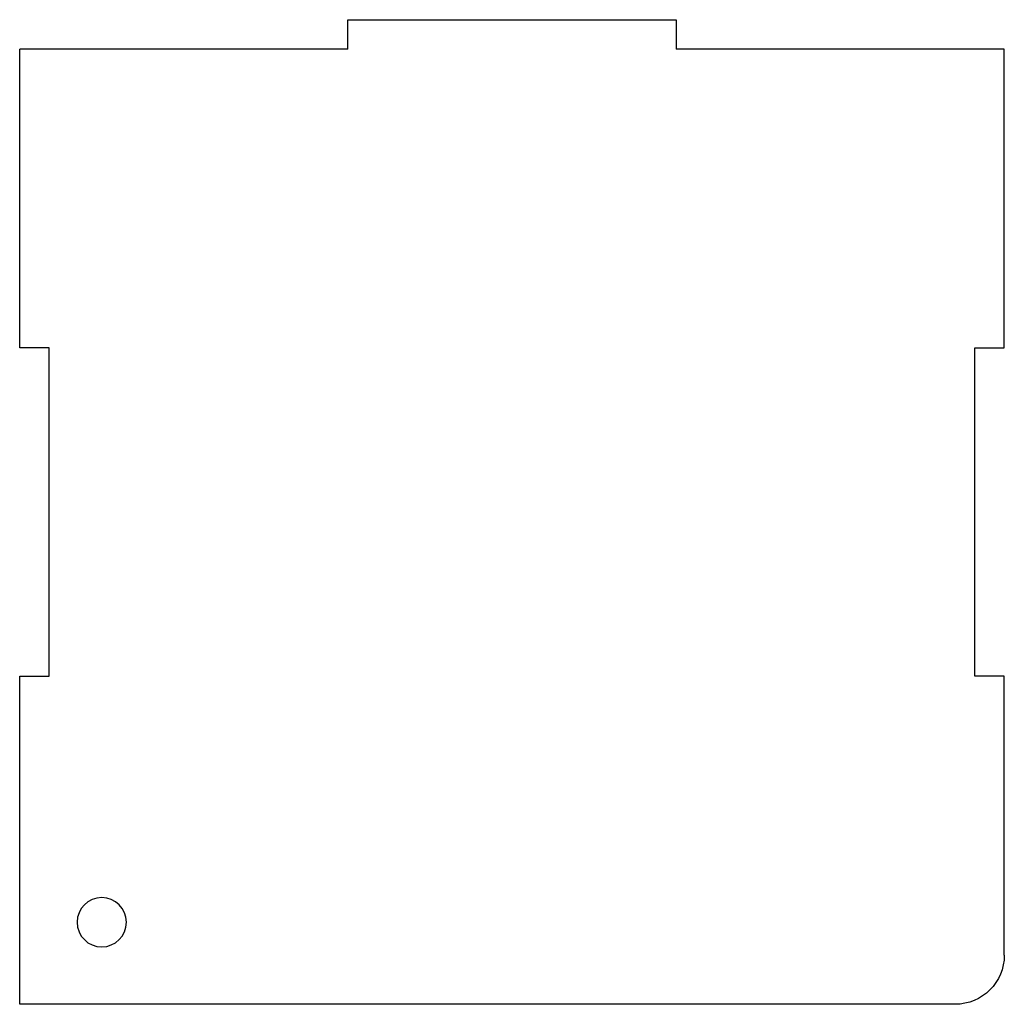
# Model space of a CAD drawing. Extents: x -150 to 150, y -146 to 154.
import ezdxf

# ---------------------------------------------------------------- set-up
doc = ezdxf.new("R2010")
doc.units = 0
doc.header["$MEASUREMENT"] = 0
doc.layers.add('VISIBLE', color=7, linetype='CONTINUOUS')

msp = doc.modelspace()

# ---------------------------------------------------------------- linework, layer by layer
at = {"layer": 'VISIBLE'}
for p, q in [((-50, 154.5), (50, 154.5)), ((-50, 145.5), (-50, 154.5)), ((50, 154.5), (50, 145.5)), ((-50, 145.5), (-150, 145.5)), ((-150, 54.5), (-150, 145.5)), ((150, 145.5), (50, 145.5)), ((150, 54.5), (150, 145.5)), ((-141, 54.5), (-150, 54.5)), ((-141, -45.5), (-141, 54.5)), ((141, -45.5), (141, 54.5)), ((141, 54.5), (150, 54.5)), ((-150, -45.5), (-141, -45.5)), ((-150, -145.5), (-150, -45.5)), ((150, -45.5), (141, -45.5)), ((150, -130.5), (150, -45.5)), ((135, -145.5), (-150, -145.5))]:
    msp.add_line(p, q, dxfattribs=at)
at = {"layer": 'VISIBLE', "extrusion": (0, 0, -1)}
msp.add_circle((125, -120.5), 7.5, dxfattribs=at)
msp.add_arc((-135, -130.5), 15, 180, 270, dxfattribs=at)

doc.saveas('drawing.dxf')
